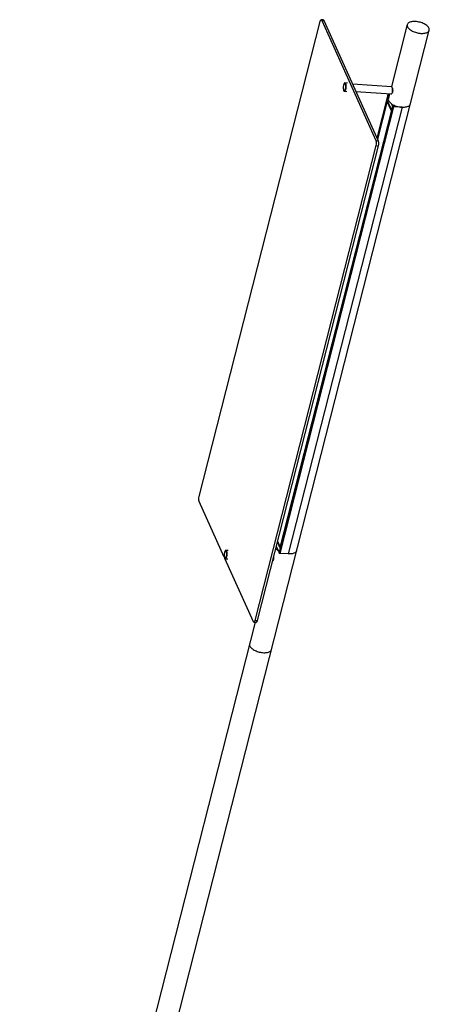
# Model space of a CAD drawing. Header units: millimetres. Extents: x -883 to 71, y -1396 to 256.
# Tile 7 of 7: x -272 to 71, y -570 to 256. Entities that reach past the tile are written whole.
import ezdxf

# ---------------------------------------------------------------- set-up
doc = ezdxf.new("R2010")
doc.units = ezdxf.units.MM

msp = doc.modelspace()

# ---------------------------------------------------------------- linework, layer by layer
at = {"color": 7, "linetype": 'Continuous', "lineweight": 25}
for p, q in [((-121.65, -144.03), (-20.3, 254.45)), ((-17.47, 255.75), (-19.37, 255.88)), ((-18.94, 255.43), (26.42, 154.52)), ((-18.94, 255.43), (-17.05, 255.31)), ((-17.05, 255.31), (28.31, 154.39)), ((52.7, 251.81), (39.48, 199.8)), ((-253.58, -1029.45), (71.12, 247.13)), ((0.43, 202.93), (0.48, 202.93)), ((2.52, 202.79), (0.48, 202.93)), ((39.68, 199.79), (6.92, 201.99)), ((0.01, 195.94), (2.05, 195.81)), ((9.7, 195.79), (39.28, 193.8)), ((36.48, 192.82), (27.29, 156.68)), ((35.63, 188.02), (36.71, 192.27)), ((36.64, 192.43), (36.48, 192.77)), ((36.7, 192.91), (37.7, 192.84)), ((37.25, 191.06), (36.71, 192.27)), ((37.54, 192.21), (36.71, 192.27)), ((37.97, 193.89), (36.93, 189.79)), ((40.65, 183.53), (-54.65, -191.16)), ((40.66, 183.48), (-54.64, -191.22)), ((40.81, 183.13), (-54.49, -191.56)), ((41.17, 182.96), (-54.13, -191.73)), ((48.37, 182.47), (-46.93, -192.22)), ((35.79, 187.66), (27.69, 155.79)), ((35.91, 188.05), (27.7, 155.76)), ((39.51, 179.38), (35.63, 188.02)), ((35.91, 188.05), (39.44, 180.2)), ((39.51, 179.38), (40.59, 183.63)), ((40.59, 183.63), (39.89, 185.19)), ((40.59, 183.63), (43.61, 183.43)), ((40.81, 183.13), (40.66, 183.48)), ((48.37, 182.47), (41.17, 182.96)), ((39.44, 180.2), (-53.92, -186.84)), ((39.6, 179.38), (39.51, 179.38)), ((26.48, 150.4), (-74.88, -248.08)), ((28.37, 150.28), (-72.98, -248.21)), ((26.42, 154.52), (28.31, 154.39)), ((26.48, 150.4), (28.37, 150.28)), ((-100.59, -194.86), (-121.59, -148.15)), ((-56.02, -181.5), (-53.63, -186.81)), ((-99.32, -189.26), (-99.27, -189.26)), ((-97.23, -189.4), (-99.27, -189.26)), ((-57.1, -185.75), (-54.71, -191.06)), ((-53.63, -186.81), (-54.71, -191.06)), ((-53.63, -186.81), (-53.54, -186.82)), ((-76.23, -249.06), (-100.02, -196.14)), ((-99.74, -196.25), (-97.7, -196.39)), ((-54.71, -191.06), (-54.62, -191.06)), ((-54.49, -191.56), (-54.64, -191.22)), ((-46.93, -192.22), (-54.13, -191.73)), ((-74.82, -249.56), (-271.99, -1024.77)), ((-75.8, -249.5), (-73.91, -249.63)), ((-74.88, -248.08), (-72.98, -248.21))]:
    msp.add_line(p, q, dxfattribs=at)
at = {"color": 8, "linetype": 'Continuous', "lineweight": 25}
for p, q in [((36.48, 192.77), (27.3, 156.65)), ((36.64, 192.43), (27.45, 156.31)), ((-53.92, -186.84), (-56.12, -181.93))]:
    msp.add_line(p, q, dxfattribs=at)
at = {"color": 7, "linetype": 'Continuous', "lineweight": 25, "flags": 128}
for points in [[(59.68, 254.44), (58.78, 254.48), (57.91, 254.46), (57.08, 254.4), (56.31, 254.28), (55.59, 254.11), (54.93, 253.9), (54.35, 253.64), (53.85, 253.34), (53.42, 252.99), (53.09, 252.62), (52.84, 252.2), (52.69, 251.77), (52.64, 251.3), (52.67, 250.82), (52.81, 250.33), (53.03, 249.82), (53.35, 249.32), (53.76, 248.81), (54.25, 248.31), (54.81, 247.82), (55.45, 247.35), (56.16, 246.91), (56.93, 246.48), (57.74, 246.09), (58.6, 245.73), (59.5, 245.42), (60.41, 245.14), (61.35, 244.91), (62.29, 244.72), (63.22, 244.58), (64.15, 244.5), (65.05, 244.46), (65.91, 244.48), (66.74, 244.54), (67.51, 244.66), (68.23, 244.83), (68.89, 245.04), (69.47, 245.3), (69.98, 245.61), (70.4, 245.95), (70.73, 246.33), (70.98, 246.74), (71.13, 247.18), (71.19, 247.64), (71.15, 248.12), (71.01, 248.61), (70.79, 249.12), (70.47, 249.62), (70.06, 250.13), (69.58, 250.63), (69.01, 251.12), (68.37, 251.59), (67.66, 252.04), (66.9, 252.46), (66.08, 252.85), (65.22, 253.21), (64.32, 253.53), (63.41, 253.8), (62.47, 254.03), (61.53, 254.22), (60.6, 254.36), (59.68, 254.44)], [(36.48, 192.77), (36.48, 192.8), (36.48, 192.83), (36.49, 192.85), (36.52, 192.87), (36.55, 192.89), (36.59, 192.9), (36.64, 192.91), (36.7, 192.91)], [(36.93, 189.79), (36.86, 189.35), (36.89, 188.84), (37.03, 188.32), (37.27, 187.79), (37.61, 187.25), (38.04, 186.72), (38.58, 186.19), (39.19, 185.68), (39.89, 185.19)], [(40.66, 183.48), (40.65, 183.51), (40.66, 183.53), (40.67, 183.56), (40.69, 183.58), (40.73, 183.6), (40.77, 183.61), (40.82, 183.61), (40.87, 183.61)], [(-54.64, -191.22), (-54.65, -191.18), (-54.65, -191.16)]]:
    msp.add_lwpolyline(points, dxfattribs=at)
at = {"color": 8, "linetype": 'Continuous', "lineweight": 25, "flags": 128}
for points in [[(0.83, 202.29), (0.68, 202.55), (0.52, 202.71), (0.35, 202.79), (0.17, 202.76), (-0.01, 202.64), (-0.16, 202.47)], [(1, 202.41), (1.13, 202.07), (1.23, 201.65), (1.3, 201.18), (1.35, 200.66), (1.37, 200.1), (1.35, 199.53), (1.3, 198.95), (1.23, 198.39), (1.13, 197.86), (1.01, 197.36), (0.86, 196.93), (0.7, 196.56), (0.52, 196.28), (0.34, 196.07), (0.16, 195.96), (0, 195.94)], [(-0.66, 196.69), (-0.55, 196.46), (-0.4, 196.25), (-0.23, 196.13), (-0.05, 196.11), (0.13, 196.18), (0.18, 196.22)], [(55.34, 185.11), (55.2, 184.71), (54.96, 184.3), (54.62, 183.92), (54.2, 183.58), (53.69, 183.28), (53.11, 183.02), (52.46, 182.8), (51.74, 182.64), (50.96, 182.52), (50.14, 182.45), (49.27, 182.44), (48.37, 182.47)], [(-98.93, -189.9), (-99.07, -189.65), (-99.23, -189.48), (-99.4, -189.41), (-99.58, -189.43), (-99.76, -189.55), (-99.92, -189.73)], [(-98.75, -189.78), (-98.63, -190.12), (-98.52, -190.54), (-98.45, -191.01), (-98.4, -191.54), (-98.39, -192.09), (-98.4, -192.66), (-98.45, -193.24), (-98.52, -193.8), (-98.62, -194.34), (-98.75, -194.83), (-98.89, -195.26), (-99.06, -195.63), (-99.23, -195.92), (-99.41, -196.12), (-99.6, -196.23), (-99.75, -196.25)], [(-39.96, -189.58), (-40.1, -189.98), (-40.35, -190.39), (-40.68, -190.77), (-41.1, -191.11), (-41.61, -191.41), (-42.19, -191.67), (-42.84, -191.89), (-43.56, -192.05), (-44.34, -192.17), (-45.17, -192.24), (-46.03, -192.25), (-46.93, -192.22)], [(-100.41, -195.5), (-100.3, -195.73), (-100.15, -195.94), (-99.98, -196.06), (-99.81, -196.09), (-99.63, -196.02), (-99.58, -195.98)], [(-79.44, -267.74), (-79.5, -268.02), (-79.51, -268.49), (-79.42, -268.98), (-79.24, -269.48), (-78.97, -269.98), (-78.61, -270.49), (-78.16, -270.99), (-77.63, -271.49), (-77.02, -271.97), (-76.35, -272.43), (-75.61, -272.86), (-74.82, -273.27), (-73.98, -273.64), (-73.1, -273.98), (-72.19, -274.28), (-71.27, -274.54), (-70.33, -274.75), (-69.39, -274.91), (-68.46, -275.02), (-67.55, -275.08), (-66.66, -275.09), (-65.82, -275.05), (-65.01, -274.96), (-64.27, -274.81), (-63.58, -274.62), (-62.96, -274.39), (-62.41, -274.1), (-61.95, -273.78), (-61.57, -273.42), (-61.28, -273.03), (-61.08, -272.6), (-61.03, -272.42)]]:
    msp.add_lwpolyline(points, dxfattribs=at)
at = {"color": 7, "linetype": 'Continuous', "lineweight": 25}
for centre, radius, start, end in [((6.57, 198.98), 7.58, 152.6164, 197.6005), ((-5.7, 199.92), 6.94, 327.7848, 20.00728), ((36.99, 192.69), 0.442, 216.97838, 270.21615), ((48.72, 199.04), 16.42, 237.49086, 251.89356), ((41.17, 183.4), 0.442, 216.97838, 270.21615), ((49.74, 201.63), 19.2, 251.39404, 265.91145), ((-93.19, -193.21), 7.58, 152.6164, 197.6005), ((-105.45, -192.28), 6.94, 327.7848, 20.00728), ((-50.72, -181.98), 8.87, 219.41175, 238.03944), ((-53.46, -186.16), 0.433, 216.76957, 266.79431), ((-54.14, -191.29), 0.442, 216.97838, 270.21615)]:
    msp.add_arc(centre, radius, start, end, dxfattribs=at)
at = {"color": 8, "linetype": 'Continuous', "lineweight": 25}
for centre in [(0.33, 202.26), (-99.42, -189.94)]:
    msp.add_arc(centre, 0.69, 12.97232, 77.3572, dxfattribs=at)
at = {"color": 7, "linetype": 'Continuous', "lineweight": 25}
for points, knots in [([(-20.3, 254.45), (-20.25, 254.63), (-20.2, 254.79), (-20.1, 255.07), (-20.05, 255.19), (-19.88, 255.54), (-19.76, 255.71), (-19.38, 255.98), (-19.13, 255.85), (-18.94, 255.43)], [0, 0, 0, 0, 0.125, 0.125, 0.25, 0.25, 0.5, 0.5, 1, 1, 1, 1]), ([(-17.48, 255.73), (-17.38, 255.7), (-17.22, 255.65), (-17.1, 255.4), (-17.05, 255.31)], [0, 0, 0, 0, 0.60044, 1, 1, 1, 1]), ([(0.41, 202.92), (0.37, 202.92), (0.27, 202.91), (0.11, 202.81), (-0.04, 202.69), (-0.11, 202.58), (-0.13, 202.55)], [0, 0, 0, 0, 0.177611, 0.506377, 0.861105, 1, 1, 1, 1]), ([(40.01, 199.35), (39.97, 199.44), (39.85, 199.67), (39.74, 199.83), (39.68, 199.78), (39.68, 199.77)], [0, 0, 0, 0, 0.332517, 0.936472, 1, 1, 1, 1]), ([(40.26, 198.66), (40.36, 198.3), (40.43, 197.89), (40.49, 197.25), (40.5, 197.04), (40.51, 196.61), (40.51, 196.4), (40.48, 195.99), (40.46, 195.78), (40.4, 195.4), (40.36, 195.21), (40.21, 194.67), (40.08, 194.35), (39.93, 194.08)], [0, 0, 0, 0, 0.25, 0.25, 0.375, 0.375, 0.5, 0.5, 0.625, 0.625, 0.75, 0.75, 1, 1, 1, 1]), ([(39.93, 194.08), (40.04, 194.28), (40.15, 194.57), (40.28, 195.1), (40.32, 195.28), (40.38, 195.68), (40.41, 195.9), (40.46, 196.56), (40.46, 197.03), (40.42, 197.67), (40.4, 197.88), (40.34, 198.29), (40.31, 198.48), (40.26, 198.66)], [0, 0, 0, 0, 0.25, 0.25, 0.375, 0.375, 0.5, 0.5, 0.75, 0.75, 0.875, 0.875, 1, 1, 1, 1]), ([(40.26, 198.66), (40.22, 198.8), (40.18, 198.92), (40.09, 199.16), (40.05, 199.26), (40.01, 199.35)], [0, 0, 0, 0, 0.5, 0.5, 1, 1, 1, 1]), ([(-0.65, 196.63), (-0.62, 196.56), (-0.56, 196.39), (-0.42, 196.19), (-0.25, 196.03), (-0.11, 195.95), (-0.02, 195.95), (0, 195.95)], [0, 0, 0, 0, 0.160857, 0.445057, 0.697793, 0.927683, 1, 1, 1, 1]), ([(39.28, 193.84), (39.33, 193.83), (39.53, 193.78), (39.76, 193.93), (39.92, 194.08), (39.93, 194.08)], [0, 0, 0, 0, 0.258825, 0.9703886, 1, 1, 1, 1]), ([(26.42, 154.52), (26.47, 154.41), (26.51, 154.29), (26.58, 154.02), (26.61, 153.89), (26.69, 153.41), (26.72, 153.05), (26.74, 151.89), (26.65, 151.08), (26.48, 150.4)], [0, 0, 0, 0, 0.125, 0.125, 0.25, 0.25, 0.5, 0.5, 1, 1, 1, 1]), ([(28.31, 154.39), (28.36, 154.28), (28.4, 154.16), (28.48, 153.9), (28.51, 153.76), (28.59, 153.28), (28.62, 152.92), (28.63, 151.77), (28.54, 150.95), (28.37, 150.28)], [0, 0, 0, 0, 0.125, 0.125, 0.25, 0.25, 0.5, 0.5, 1, 1, 1, 1]), ([(-121.59, -148.15), (-121.69, -147.92), (-121.76, -147.66), (-121.84, -147.2), (-121.86, -147.02), (-121.89, -146.67), (-121.9, -146.48), (-121.91, -145.51), (-121.82, -144.71), (-121.65, -144.03), (-121.65, -144.03), (-121.65, -144.03), (-121.65, -144.03)], [0, 0, 0, 0, 0.249994, 0.249994, 0.374991, 0.374991, 0.499988, 0.499988, 0.999976, 0.999976, 0.999976, 1, 1, 1, 1]), ([(-99.34, -189.28), (-99.38, -189.28), (-99.49, -189.28), (-99.65, -189.38), (-99.79, -189.5), (-99.87, -189.62), (-99.89, -189.65)], [0, 0, 0, 0, 0.177611, 0.506377, 0.861105, 1, 1, 1, 1]), ([(-100.4, -195.57), (-100.38, -195.63), (-100.31, -195.8), (-100.18, -196), (-100.01, -196.16), (-99.86, -196.24), (-99.77, -196.24), (-99.75, -196.24)], [0, 0, 0, 0, 0.160857, 0.445057, 0.697793, 0.927683, 1, 1, 1, 1]), ([(-60.3, -198.34), (-60.22, -198.33), (-59.99, -198.3), (-59.6, -197.91), (-59.25, -197.2), (-59.09, -196.29), (-59.11, -195.32), (-59.2, -194.63), (-59.28, -194.34), (-59.28, -194.34)], [0, 0, 0, 0, 0.089701, 0.27677, 0.463052, 0.64074, 0.815796, 0.997861, 1, 1, 1, 1]), ([(-74.88, -248.08), (-74.92, -248.25), (-74.97, -248.41), (-75.07, -248.69), (-75.12, -248.82), (-75.29, -249.17), (-75.42, -249.33), (-75.8, -249.6), (-76.04, -249.47), (-76.23, -249.06)], [0, 0, 0, 0, 0.125, 0.125, 0.25, 0.25, 0.5, 0.5, 1, 1, 1, 1]), ([(-72.98, -248.21), (-73.06, -248.48), (-73.19, -248.89), (-73.39, -249.27), (-73.61, -249.54), (-73.79, -249.69), (-73.9, -249.62), (-73.91, -249.61)], [0, 0, 0, 0, 0.3195504, 0.4875884, 0.6556146, 0.9715958, 1, 1, 1, 1])]:
    msp.add_open_spline(points, degree=3, knots=knots, dxfattribs=at)

doc.saveas('drawing.dxf')
